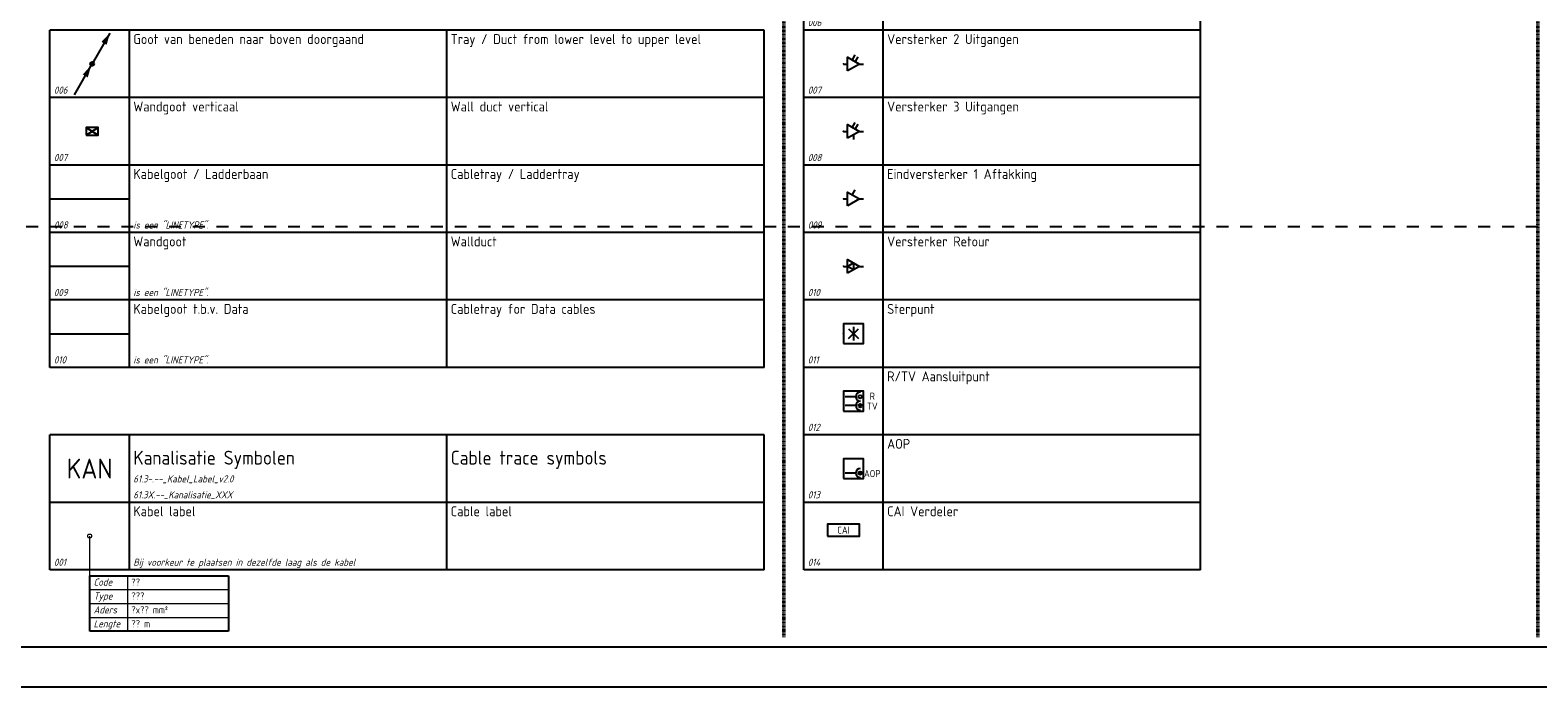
# Model space of a CAD drawing. Header units: millimetres. Extents: x 0 to 160900, y 0 to 84100.
# Tile 10 of 26: x 78500 to 116500, y 0 to 16550. Entities that reach past the tile are written whole.
import ezdxf
from ezdxf.enums import TextEntityAlignment as Align

# ---------------------------------------------------------------- set-up
doc = ezdxf.new("R2010")
doc.units = ezdxf.units.MM
doc.header["$PDMODE"] = 35
doc.header["$PDSIZE"] = 1
doc.linetypes.add('RVB_ALG_1xLong_1xDot', pattern=[12, 6, -3, 0, -3])
doc.linetypes.add('RVB_ALG_1xShort', pattern=[6, 3, -3])
for name, color, linetype in [('61.25.--_Bliksemafleiding', 3, 'Continuous'), ('61.32.--_Kanalisatie_laagspanning', 3, 'Continuous'), ('64.60.--_Antenne-inrichtingen_algemeen', 3, 'Continuous'), ('RVB_ALG_RENVOOI', 2, 'Continuous')]:
    doc.layers.add(name, color=color, linetype=linetype)
doc.layers.add('RVB_ALG_TEKENBLAD_POINTS', color=200, linetype='Continuous', plot=False, transparency=0.5)
doc.layers.add('RVB_ALG_VIEWPORT', color=200, linetype='Continuous', plot=False, transparency=0.5)
doc.styles.add('RVB_TXT', font='isocp.shx')
doc.linetypes.add('RVB_ET_Goot_Data', pattern='A,6,-3,["DG",RVB_TXT,S=1,R=0,X=-1,Y=-0.5],-2', length=11)
doc.linetypes.add('RVB_ET_Goot_Kabel', pattern='A,6,-3,["KG",RVB_TXT,S=1,R=0,X=-1,Y=-0.5],-2', length=11)
doc.linetypes.add('RVB_ET_Goot_Wand', pattern='A,6,-3,["WG",RVB_TXT,S=1,R=0,X=-1,Y=-0.5],-2', length=11)

# ---------------------------------------------------------------- blocks, each defined once
blk = doc.blocks.new('*U252')
at = {"linetype": 'Continuous', "lineweight": -2, "transparency": 16777216}
h = blk.add_hatch(color=0, dxfattribs=at)
edge = h.paths.add_edge_path()
edge.add_arc((0, 0), 0.5, 150, 510)
at = {"color": 0, "linetype": 'Continuous', "lineweight": -2, "transparency": 16777216}
for p in [(4.49, 7.76), (-4.48, -7.77)]:
    blk.add_line(p, (0, 0), dxfattribs=at)
blk.add_circle((0, 0), 0.5, dxfattribs=at)
for points in [[(4.49, 7.76), (2.34, 5.54), (3.64, 4.79)], [(-0.25, -0.44), (-2.4, -2.66), (-1.1, -3.41)]]:
    blk.add_solid(points, dxfattribs=at)
at = {"layer": 'RVB_ALG_TEKENBLAD_POINTS', "transparency": 16777216}
blk.add_point((0, 0), dxfattribs=at)
at = {"color": 1, "linetype": 'Continuous', "lineweight": -2, "transparency": 16777216, "style": 'RVB_TXT'}
blk.add_attdef('E_CODE', text='', height=1.8, dxfattribs=at).set_placement((6, 0), align=Align.MIDDLE_CENTER)
blk = doc.blocks.new('*U247')
at = {"color": 1, "linetype": 'Continuous', "lineweight": -2, "transparency": 16777216}
for p, q in [((-1.5, 1), (1.5, -1)), ((-1.5, -1), (1.5, 1))]:
    blk.add_line(p, q, dxfattribs=at)
at = {"color": 0, "linetype": 'Continuous', "lineweight": -2, "transparency": 16777216}
blk.add_lwpolyline([(-1.5, -1), (1.5, -1), (1.5, 1), (-1.5, 1)], close=True, dxfattribs=at)
at = {"layer": 'RVB_ALG_TEKENBLAD_POINTS', "transparency": 16777216}
blk.add_point((0, 0), dxfattribs=at)
at = {"color": 1, "linetype": 'Continuous', "lineweight": -2, "transparency": 16777216, "style": 'RVB_TXT'}
blk.add_attdef('E_CODE', text='', height=1.8, dxfattribs=at).set_placement((6, 0), align=Align.MIDDLE_CENTER)
blk = doc.blocks.new('*U50')
at = {"color": 1, "linetype": 'Continuous', "lineweight": 18, "transparency": 16777216}
for p, q in [((0, -24), (0, 0)), ((9.5, -10), (9.5, -24)), ((0, -13.5), (35, -13.5)), ((0, -17), (35, -17)), ((0, -20.5), (35, -20.5))]:
    blk.add_line(p, q, dxfattribs=at)
at = {"color": 2, "linetype": 'Continuous', "lineweight": 25, "transparency": 16777216}
for p, q in [((0, -10), (35, -10)), ((0, -24), (0, -10)), ((35, -10), (35, -24)), ((35, -24), (0, -24))]:
    blk.add_line(p, q, dxfattribs=at)
at = {"color": 1, "linetype": 'Continuous', "lineweight": 18, "transparency": 16777216}
blk.add_circle((0, 0), 0.5, dxfattribs=at)
at = {"color": 1, "linetype": 'Continuous', "lineweight": 18, "transparency": 16777216, "style": 'RVB_TXT', "oblique": 15}
for s, p in [('Code', (1, -12.5)), ('Type', (1, -16)), ('Aders', (1, -19.5)), ('Lengte', (1, -23))]:
    blk.add_text(s, height=1.8, dxfattribs=at).set_placement(p)
at = {"color": 1, "linetype": 'Continuous', "lineweight": 18, "transparency": 16777216, "style": 'RVB_TXT'}
for tag, p in [('E_KABEL_CODE', (10.5, -12.5)), ('E_KABEL_TYPE', (10.5, -16)), ('E_KABEL_ADERS', (10.5, -19.5)), ('E_KABEL_LENGTE', (10.5, -23))]:
    blk.add_attdef(tag, p, '', height=1.8, dxfattribs=at)
blk = doc.blocks.new('*U73')
at = {"layer": 'RVB_ALG_RENVOOI', "linetype": 'Continuous', "transparency": 16777216}
for p, q in [((0, 0), (0, 1700)), ((10000, 1700), (0, 1700)), ((2000, 0), (2000, 1700)), ((10000, 0), (10000, 1700)), ((18000, 1700), (10000, 1700)), ((18000, 0), (18000, 1700)), ((10000, 0), (0, 0)), ((18000, 0), (10000, 0))]:
    blk.add_line(p, q, dxfattribs=at)
at = {"layer": 'RVB_ALG_RENVOOI', "color": 2, "linetype": 'Continuous', "lineweight": 25, "transparency": 16777216, "style": 'RVB_TXT'}
for tag, p in [('E_OMS_NL_1', (2100, 1350)), ('E_OMS_EN_1', (10100, 1350)), ('E_OMS_NL_2', (2100, 900)), ('E_OMS_EN_2', (10100, 900))]:
    blk.add_attdef(tag, p, '', height=250, dxfattribs=at)
at = {"layer": 'RVB_ALG_RENVOOI', "color": 210, "linetype": 'Continuous', "lineweight": 18, "transparency": 16777216, "style": 'RVB_TXT', "oblique": 15}
for tag, p in [('E_OPM_NL_1', (2100, 500)), ('E_OPM_EN_1', (10100, 500)), ('E_OPM_NL_2', (2100, 100)), ('E_OPM_EN_2', (10100, 100))]:
    blk.add_attdef(tag, p, '', height=180, dxfattribs=at)
at = {"layer": 'RVB_ALG_RENVOOI', "color": 254, "linetype": 'Continuous', "lineweight": 18, "transparency": 16777216, "style": 'RVB_TXT', "oblique": 15}
blk.add_attdef('E_SYM_NR', (100, 100), '', height=180, dxfattribs=at)
blk = doc.blocks.new('*U75')
at = {"layer": 'RVB_ALG_RENVOOI', "linetype": 'Continuous', "transparency": 16777216}
for p, q in [((0, 0), (0, 1700)), ((10000, 1700), (0, 1700)), ((2000, 0), (2000, 1700)), ((10000, 0), (10000, 1700)), ((18000, 1700), (10000, 1700)), ((18000, 0), (18000, 1700)), ((10000, 0), (0, 0)), ((18000, 0), (10000, 0))]:
    blk.add_line(p, q, dxfattribs=at)
at = {"layer": 'RVB_ALG_RENVOOI', "color": 3, "linetype": 'Continuous', "lineweight": 35, "transparency": 16777216, "style": 'RVB_TXT'}
for tag, p in [('E_TITEL_NL', (2100, 950)), ('E_TITEL_EN', (10100, 950))]:
    blk.add_attdef(tag, p, '', height=350, dxfattribs=at)
at = {"layer": 'RVB_ALG_RENVOOI', "color": 4, "linetype": 'Continuous', "lineweight": 50, "transparency": 16777216, "style": 'RVB_TXT'}
blk.add_attdef('E_ICODE', text='', height=500, dxfattribs=at).set_placement((1000, 850), align=Align.MIDDLE_CENTER)
at = {"layer": 'RVB_ALG_RENVOOI', "color": 254, "linetype": 'Continuous', "lineweight": 18, "transparency": 16777216, "style": 'RVB_TXT', "oblique": 15}
for tag, p in [('E_BLOCK', (2100, 500)), ('E_LAYER', (2100, 100))]:
    blk.add_attdef(tag, p, '', height=180, dxfattribs=at)
blk = doc.blocks.new('*U268')
at = {"color": 0, "linetype": 'Continuous', "lineweight": -2, "transparency": 16777216}
for p, q in [((2.87, 2.24), (2.14, 1.04)), ((3.64, 1.78), (2.92, 0.59)), ((0, -0.03), (1, -0.03)), ((4, -0.03), (5, -0.03))]:
    blk.add_line(p, q, dxfattribs=at)
at = {"color": 0, "linetype": 'Continuous', "lineweight": -2, "transparency": 16777216, "flags": 128}
blk.add_lwpolyline([(1, -1.76), (1, 1.7), (4, -0.03)], close=True, dxfattribs=at)
at = {"layer": 'RVB_ALG_TEKENBLAD_POINTS', "transparency": 16777216}
blk.add_point((0, 0), dxfattribs=at)
at = {"color": 2, "linetype": 'Continuous', "lineweight": -2, "transparency": 16777216, "style": 'RVB_TXT'}
blk.add_attdef('E_CODE', text='', height=2.5, dxfattribs=at).set_placement((6, 11.5), align=Align.MIDDLE_CENTER)
at = {"color": 1, "linetype": 'Continuous', "lineweight": -2, "transparency": 16777216, "style": 'RVB_TXT'}
for tag, p in [('E_VRD', (6, 8.5)), ('E_GRP', (6.5, 5.5))]:
    blk.add_attdef(tag, text='', height=1.8, dxfattribs=at).set_placement(p, align=Align.MIDDLE_CENTER)
blk = doc.blocks.new('*U274')
at = {"color": 0, "linetype": 'Continuous', "lineweight": -2, "transparency": 16777216}
for p, q in [((2.87, 2.24), (2.14, 1.04)), ((3.64, 1.78), (2.92, 0.59)), ((0, -0.03), (1, -0.03)), ((2.5, -0.89), (2.5, -2.03)), ((4, -0.03), (5, -0.03))]:
    blk.add_line(p, q, dxfattribs=at)
at = {"color": 0, "linetype": 'Continuous', "lineweight": -2, "transparency": 16777216, "flags": 128}
blk.add_lwpolyline([(1, -1.76), (1, 1.7), (4, -0.03)], close=True, dxfattribs=at)
at = {"layer": 'RVB_ALG_TEKENBLAD_POINTS', "transparency": 16777216}
blk.add_point((0, 0), dxfattribs=at)
at = {"color": 2, "linetype": 'Continuous', "lineweight": -2, "transparency": 16777216, "style": 'RVB_TXT'}
blk.add_attdef('E_CODE', text='', height=2.5, dxfattribs=at).set_placement((6, 11.5), align=Align.MIDDLE_CENTER)
at = {"color": 1, "linetype": 'Continuous', "lineweight": -2, "transparency": 16777216, "style": 'RVB_TXT'}
for tag, p in [('E_VRD', (6, 8.5)), ('E_GRP', (6.5, 5.5))]:
    blk.add_attdef(tag, text='', height=1.8, dxfattribs=at).set_placement(p, align=Align.MIDDLE_CENTER)
blk = doc.blocks.new('*U269')
at = {"color": 0, "linetype": 'Continuous', "lineweight": -2, "transparency": 16777216}
for p, q in [((2.87, 2.24), (2.14, 1.04)), ((0, -0.03), (1, -0.03)), ((4, -0.03), (5, -0.03))]:
    blk.add_line(p, q, dxfattribs=at)
at = {"color": 0, "linetype": 'Continuous', "lineweight": -2, "transparency": 16777216, "flags": 128}
blk.add_lwpolyline([(1, -1.76), (1, 1.7), (4, -0.03)], close=True, dxfattribs=at)
at = {"layer": 'RVB_ALG_TEKENBLAD_POINTS', "transparency": 16777216}
blk.add_point((0, 0), dxfattribs=at)
at = {"color": 2, "linetype": 'Continuous', "lineweight": -2, "transparency": 16777216, "style": 'RVB_TXT'}
blk.add_attdef('E_CODE', text='', height=2.5, dxfattribs=at).set_placement((6, 11.5), align=Align.MIDDLE_CENTER)
at = {"color": 1, "linetype": 'Continuous', "lineweight": -2, "transparency": 16777216, "style": 'RVB_TXT'}
for tag, p in [('E_VRD', (6, 8.5)), ('E_GRP', (6.5, 5.5))]:
    blk.add_attdef(tag, text='', height=1.8, dxfattribs=at).set_placement(p, align=Align.MIDDLE_CENTER)
blk = doc.blocks.new('*U270')
at = {"color": 0, "linetype": 'Continuous', "lineweight": -2, "transparency": 16777216}
for p, q in [((0, -0.03), (1, -0.03)), ((4, -0.03), (5, -0.03))]:
    blk.add_line(p, q, dxfattribs=at)
at = {"color": 0, "linetype": 'Continuous', "lineweight": -2, "transparency": 16777216, "flags": 128}
for points in [[(1, -1.76), (1, 1.7), (4, -0.03)], [(2.5, 0.83), (2.5, -0.89), (1, -0.03)]]:
    blk.add_lwpolyline(points, close=True, dxfattribs=at)
at = {"layer": 'RVB_ALG_TEKENBLAD_POINTS', "transparency": 16777216}
blk.add_point((0, 0), dxfattribs=at)
at = {"color": 2, "linetype": 'Continuous', "lineweight": -2, "transparency": 16777216, "style": 'RVB_TXT'}
blk.add_attdef('E_CODE', text='', height=2.5, dxfattribs=at).set_placement((6, 11.5), align=Align.MIDDLE_CENTER)
at = {"color": 1, "linetype": 'Continuous', "lineweight": -2, "transparency": 16777216, "style": 'RVB_TXT'}
for tag, p in [('E_VRD', (6, 8.5)), ('E_GRP', (6.5, 5.5))]:
    blk.add_attdef(tag, text='', height=1.8, dxfattribs=at).set_placement(p, align=Align.MIDDLE_CENTER)
blk = doc.blocks.new('*U271')
at = {"color": 0, "linetype": 'Continuous', "lineweight": -2, "transparency": 16777216}
for p, q in [((1.26, 1.24), (3.74, -1.24)), ((1.26, -1.24), (3.74, 1.24)), ((2.5, 1.75), (2.5, -1.75))]:
    blk.add_line(p, q, dxfattribs=at)
at = {"color": 0, "linetype": 'Continuous', "lineweight": -2, "transparency": 16777216, "flags": 128}
blk.add_lwpolyline([(0, -2.5), (5, -2.5), (5, 2.5), (0, 2.5)], close=True, dxfattribs=at)
at = {"layer": 'RVB_ALG_TEKENBLAD_POINTS', "transparency": 16777216}
blk.add_point((0, 0), dxfattribs=at)
at = {"color": 2, "linetype": 'Continuous', "lineweight": -2, "transparency": 16777216, "style": 'RVB_TXT'}
blk.add_attdef('E_CODE', text='', height=2.5, dxfattribs=at).set_placement((6, 11.5), align=Align.MIDDLE_CENTER)
at = {"color": 1, "linetype": 'Continuous', "lineweight": -2, "transparency": 16777216, "style": 'RVB_TXT'}
for tag, p in [('E_VRD', (6, 8.5)), ('E_GRP', (6.5, 5.5))]:
    blk.add_attdef(tag, text='', height=1.8, dxfattribs=at).set_placement(p, align=Align.MIDDLE_CENTER)
blk = doc.blocks.new('*U272')
at = {"linetype": 'Continuous', "lineweight": -2, "transparency": 16777216}
h = blk.add_hatch(color=0, dxfattribs=at)
h.dxf.hatch_style = 1
h.paths.add_polyline_path([(4.62, -1.13, 1), (3.76, -1.13, 1)])
at = {"color": 0, "linetype": 'Continuous', "lineweight": -2, "transparency": 16777216}
for p, q in [((3.06, 1.12), (0.43, 1.12)), ((3.06, -1.13), (0.43, -1.13))]:
    blk.add_line(p, q, dxfattribs=at)
at = {"color": 0, "linetype": 'Continuous', "lineweight": -2, "transparency": 16777216, "flags": 128}
blk.add_lwpolyline([(0, -2.5), (5, -2.5), (5, 2.5), (0, 2.5)], close=True, dxfattribs=at)
at = {"color": 0, "linetype": 'Continuous', "lineweight": -2, "transparency": 16777216}
for centre in [(4.19, 1.12), (4.19, -1.13)]:
    blk.add_circle(centre, 0.428, dxfattribs=at)
for centre in [(4.19, 1.12), (4.19, -1.13)]:
    blk.add_arc(centre, 1.12, 90, 270, dxfattribs=at)
at = {"layer": 'RVB_ALG_TEKENBLAD_POINTS', "transparency": 16777216}
blk.add_point((0, 0), dxfattribs=at)
at = {"color": 1, "linetype": 'Continuous', "lineweight": -2, "transparency": 16777216, "style": 'RVB_TXT'}
for s, p in [('R', (7.25, 1.25)), ('TV', (7.25, -1.25))]:
    blk.add_text(s, height=1.8, dxfattribs=at).set_placement(p, align=Align.MIDDLE_CENTER)
at = {"color": 2, "linetype": 'Continuous', "lineweight": -2, "transparency": 16777216, "style": 'RVB_TXT'}
blk.add_attdef('E_CODE', text='', height=2.5, dxfattribs=at).set_placement((6, 11.5), align=Align.MIDDLE_CENTER)
at = {"color": 1, "linetype": 'Continuous', "lineweight": -2, "transparency": 16777216, "style": 'RVB_TXT'}
for tag, p in [('E_VRD', (6, 8.5)), ('E_GRP', (6.5, 5.5))]:
    blk.add_attdef(tag, text='', height=1.8, dxfattribs=at).set_placement(p, align=Align.MIDDLE_CENTER)
blk = doc.blocks.new('*U273')
at = {"linetype": 'Continuous', "lineweight": -2, "transparency": 16777216}
h = blk.add_hatch(color=0, dxfattribs=at)
h.dxf.hatch_style = 1
h.paths.add_polyline_path([(4.62, -1.13, 1), (3.76, -1.13, 1)])
at = {"color": 0, "linetype": 'Continuous', "lineweight": -2, "transparency": 16777216}
blk.add_line((3.06, -1.13), (0.43, -1.13), dxfattribs=at)
at = {"color": 0, "linetype": 'Continuous', "lineweight": -2, "transparency": 16777216, "flags": 128}
blk.add_lwpolyline([(0, -2.5), (5, -2.5), (5, 2.5), (0, 2.5)], close=True, dxfattribs=at)
at = {"color": 0, "linetype": 'Continuous', "lineweight": -2, "transparency": 16777216}
blk.add_circle((4.19, -1.13), 0.428, dxfattribs=at)
blk.add_arc((4.19, -1.13), 1.12, 90, 270, dxfattribs=at)
at = {"layer": 'RVB_ALG_TEKENBLAD_POINTS', "transparency": 16777216}
blk.add_point((0, 0), dxfattribs=at)
at = {"color": 1, "linetype": 'Continuous', "lineweight": -2, "transparency": 16777216, "style": 'RVB_TXT'}
blk.add_text('AOP', height=1.8, dxfattribs=at).set_placement((7.25, -1.25), align=Align.MIDDLE_CENTER)
at = {"color": 2, "linetype": 'Continuous', "lineweight": -2, "transparency": 16777216, "style": 'RVB_TXT'}
blk.add_attdef('E_CODE', text='', height=2.5, dxfattribs=at).set_placement((6, 11.5), align=Align.MIDDLE_CENTER)
at = {"color": 1, "linetype": 'Continuous', "lineweight": -2, "transparency": 16777216, "style": 'RVB_TXT'}
for tag, p in [('E_VRD', (6, 8.5)), ('E_GRP', (6.5, 5.5))]:
    blk.add_attdef(tag, text='', height=1.8, dxfattribs=at).set_placement(p, align=Align.MIDDLE_CENTER)
blk = doc.blocks.new('*U261')
at = {"color": 0, "linetype": 'Continuous', "lineweight": -2, "transparency": 16777216, "flags": 128}
blk.add_lwpolyline([(-4, 0), (4, 0), (4, 3), (-4, 3)], close=True, dxfattribs=at)
at = {"layer": 'RVB_ALG_TEKENBLAD_POINTS', "transparency": 16777216}
blk.add_point((0, 0), dxfattribs=at)
at = {"color": 1, "linetype": 'Continuous', "lineweight": -2, "transparency": 16777216, "style": 'RVB_TXT'}
blk.add_text('CAI', height=1.8, dxfattribs=at).set_placement((0, 1.5), align=Align.MIDDLE_CENTER)
at = {"color": 2, "linetype": 'Continuous', "lineweight": -2, "transparency": 16777216, "style": 'RVB_TXT'}
blk.add_attdef('E_CODE', text='', height=2.5, dxfattribs=at).set_placement((6, 11.5), align=Align.MIDDLE_CENTER)
at = {"color": 1, "linetype": 'Continuous', "lineweight": -2, "transparency": 16777216, "style": 'RVB_TXT'}
for tag, p in [('E_VRD', (6, 8.5)), ('E_GRP', (6.5, 5.5))]:
    blk.add_attdef(tag, text='', height=1.8, dxfattribs=at).set_placement(p, align=Align.MIDDLE_CENTER)
blk = doc.blocks.new('*U290')
at = {"layer": 'RVB_ALG_RENVOOI', "linetype": 'Continuous', "transparency": 16777216}
for p, q in [((0, 0), (0, 1700)), ((10000, 1700), (0, 1700)), ((2000, 0), (2000, 1700)), ((10000, 0), (10000, 1700)), ((10000, 0), (0, 0))]:
    blk.add_line(p, q, dxfattribs=at)
at = {"layer": 'RVB_ALG_RENVOOI', "color": 2, "linetype": 'Continuous', "lineweight": 25, "transparency": 16777216, "style": 'RVB_TXT'}
for tag, p in [('E_OMS_NL_1', (2100, 1350)), ('E_OMS_NL_2', (2100, 900))]:
    blk.add_attdef(tag, p, '', height=250, dxfattribs=at)
at = {"layer": 'RVB_ALG_RENVOOI', "color": 210, "linetype": 'Continuous', "lineweight": 18, "transparency": 16777216, "style": 'RVB_TXT', "oblique": 15}
for tag, p in [('E_OPM_NL_1', (2100, 500)), ('E_OPM_NL_2', (2100, 100))]:
    blk.add_attdef(tag, p, '', height=180, dxfattribs=at)
at = {"layer": 'RVB_ALG_RENVOOI', "color": 254, "linetype": 'Continuous', "lineweight": 18, "transparency": 16777216, "style": 'RVB_TXT', "oblique": 15}
blk.add_attdef('E_SYM_NR', (100, 100), '', height=180, dxfattribs=at)
blk = doc.blocks.new('*U91')
at = {"layer": 'RVB_ALG_VIEWPORT', "linetype": 'Continuous'}
for points in [[(-1609, 841), (-1609, 0), (0, 0), (0, 841)], [(-10, 10), (-1599, 10), (-1599, 831), (-10, 831)]]:
    blk.add_lwpolyline(points, close=True, dxfattribs=at)
at = {"layer": 'RVB_ALG_VIEWPORT', "linetype": 'RVB_ALG_1xShort', "flags": 128}
blk.add_lwpolyline([(-1599, 116), (-190, 116), (-190, 831)], dxfattribs=at)

msp = doc.modelspace()

# ---------------------------------------------------------------- linework, layer by layer
at = {"layer": '61.25.--_Bliksemafleiding', "linetype": 'RVB_ET_Goot_Kabel', "transparency": 16777216, "flags": 128}
msp.add_lwpolyline([(79000, 12300), (81000, 12300)], dxfattribs=at)
at = {"layer": '61.25.--_Bliksemafleiding', "linetype": 'RVB_ET_Goot_Wand', "transparency": 16777216, "flags": 128}
msp.add_lwpolyline([(79000, 10600), (81000, 10600)], dxfattribs=at)
at = {"layer": '61.25.--_Bliksemafleiding', "linetype": 'RVB_ET_Goot_Data', "transparency": 16777216, "flags": 128}
msp.add_lwpolyline([(79000, 8900), (81000, 8900)], dxfattribs=at)
at = {"layer": 'RVB_ALG_RENVOOI', "color": 4, "linetype": 'RVB_ALG_1xLong_1xDot', "lineweight": 50, "transparency": 16777216, "flags": 128}
for points in [[(97500, 82850), (97500, 1250)], [(116500, 82850), (116500, 1250)]]:
    msp.add_lwpolyline(points, dxfattribs=at)

# ---------------------------------------------------------------- block references
at = {"layer": '61.32.--_Kanalisatie_laagspanning', "transparency": 16777216, "xscale": 100, "yscale": 100, "zscale": 100}
for name, p in [('*U252', (80063, 15700)), ('*U247', (80063, 14000))]:
    msp.add_blockref(name, p, dxfattribs=at)
at = {"layer": '61.32.--_Kanalisatie_laagspanning', "xscale": 100, "yscale": 100, "zscale": 100}
msp.add_blockref('*U50', (80000, 3800), dxfattribs=at).add_auto_attribs({'E_KABEL_CODE': '??', 'E_KABEL_TYPE': '???', 'E_KABEL_ADERS': '?x?? mm²', 'E_KABEL_LENGTE': '?? m'})
at = {"layer": '64.60.--_Antenne-inrichtingen_algemeen', "xscale": 100, "yscale": 100, "zscale": 100}
for name, p in [('*U268', (99000, 15700)), ('*U274', (99000, 14000)), ('*U269', (99000, 12300)), ('*U270', (99000, 10600)), ('*U271', (99000, 8900)), ('*U272', (99000, 7200)), ('*U273', (99000, 5500)), ('*U261', (99000, 3800))]:
    msp.add_blockref(name, p, dxfattribs=at)
at = {"layer": 'RVB_ALG_RENVOOI'}
for name, p, values in [('*U290', (98000, 16550), {'E_OMS_NL_1': 'Splitter 3 Uitgangen', 'E_SYM_NR': '006'}), ('*U73', (79000, 14850), {'E_OMS_NL_1': 'Goot van beneden naar boven doorgaand', 'E_OMS_EN_1': 'Tray / Duct from lower level to upper level', 'E_SYM_NR': '006'}), ('*U290', (98000, 14850), {'E_OMS_NL_1': 'Versterker 2 Uitgangen', 'E_SYM_NR': '007'}), ('*U73', (79000, 13150), {'E_OMS_NL_1': 'Wandgoot verticaal', 'E_OMS_EN_1': 'Wall duct vertical', 'E_SYM_NR': '007'}), ('*U290', (98000, 13150), {'E_OMS_NL_1': 'Versterker 3 Uitgangen', 'E_SYM_NR': '008'}), ('*U73', (79000, 11450), {'E_OMS_NL_1': 'Kabelgoot / Ladderbaan', 'E_OPM_NL_2': 'is een "LINETYPE".', 'E_OMS_EN_1': 'Cabletray / Laddertray', 'E_SYM_NR': '008'}), ('*U290', (98000, 11450), {'E_OMS_NL_1': 'Eindversterker 1 Aftakking', 'E_SYM_NR': '009'}), ('*U73', (79000, 9750), {'E_OMS_NL_1': 'Wandgoot', 'E_OPM_NL_2': 'is een "LINETYPE".', 'E_OMS_EN_1': 'Wallduct', 'E_SYM_NR': '009'}), ('*U290', (98000, 9750), {'E_OMS_NL_1': 'Versterker Retour', 'E_SYM_NR': '010'}), ('*U73', (79000, 8050), {'E_OMS_NL_1': 'Kabelgoot t.b.v. Data', 'E_OPM_NL_2': 'is een "LINETYPE".', 'E_OMS_EN_1': 'Cabletray for Data cables', 'E_SYM_NR': '010'}), ('*U290', (98000, 8050), {'E_OMS_NL_1': 'Sterpunt', 'E_SYM_NR': '011'}), ('*U290', (98000, 6350), {'E_OMS_NL_1': 'R/TV Aansluitpunt', 'E_SYM_NR': '012'}), ('*U75', (79000, 4650), {'E_TITEL_NL': 'Kanalisatie Symbolen', 'E_TITEL_EN': 'Cable trace symbols', 'E_ICODE': 'KAN', 'E_BLOCK': '61.3-.--_Kabel_Label_v2.0', 'E_LAYER': '61.3X.--_Kanalisatie_XXX'}), ('*U290', (98000, 4650), {'E_OMS_NL_1': 'AOP', 'E_SYM_NR': '013'}), ('*U73', (79000, 2950), {'E_OMS_NL_1': 'Kabel label', 'E_OPM_NL_2': 'Bij voorkeur te plaatsen in dezelfde laag als de kabel', 'E_OMS_EN_1': 'Cable label', 'E_SYM_NR': '001'}), ('*U290', (98000, 2950), {'E_OMS_NL_1': 'CAI Verdeler', 'E_SYM_NR': '014'})]:
    msp.add_blockref(name, p, dxfattribs=at).add_auto_attribs(values)
at = {"layer": 'RVB_ALG_VIEWPORT', "xscale": 100, "yscale": 100, "zscale": 100}
msp.add_blockref('*U91', (160900, 0), dxfattribs=at)

doc.saveas('drawing.dxf')
